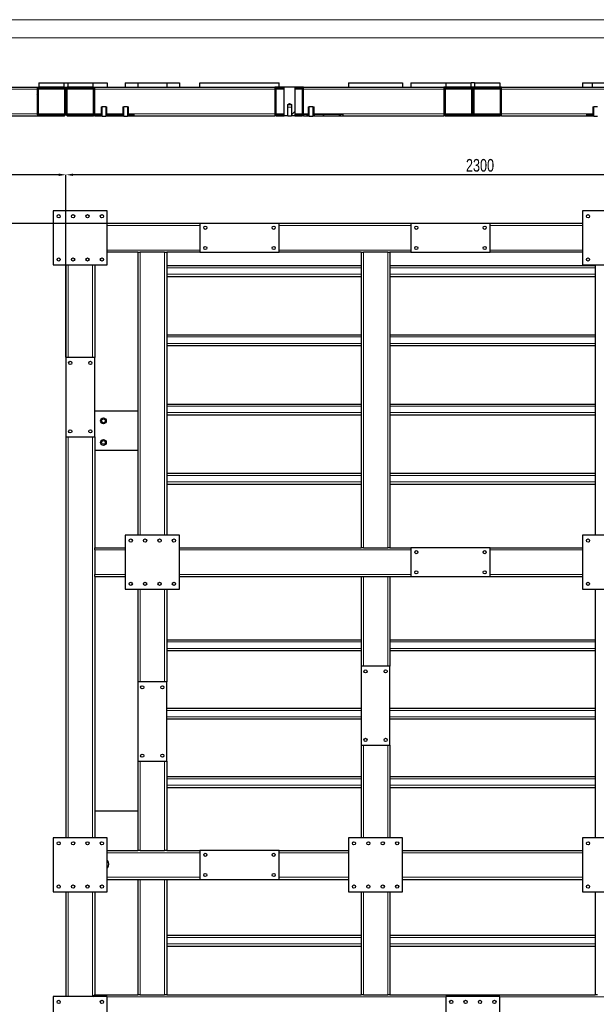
# Model space of a CAD drawing. Header units: millimetres. Extents: x 0 to 1712, y 0 to 594.
# Tile 12 of 18: x 1067 to 1227, y 321 to 594. Entities that reach past the tile are written whole.
import ezdxf

# ---------------------------------------------------------------- set-up
doc = ezdxf.new("R2010")
doc.units = ezdxf.units.MM
doc.header["$PDSIZE"] = -1
doc.layers.add('COTES', color=1, linetype='Continuous')
doc.layers.add('TRAIT-FINS', color=9, linetype='Continuous')
doc.layers.add('TRAIT-FORT', color=4, linetype='Continuous', lineweight=25)
doc.styles.add('SLDTEXTSTYLE0', font='TXT', dxfattribs={"width": 0.75})
doc.dimstyles.new('SLDDIMSTYLE7', dxfattribs={"dimtxt": 3.5, "dimasz": 2, "dimexe": 0, "dimexo": 0.0625, "dimgap": 0.875, "dimtad": 1, "dimdec": 0, "dimlfac": 10, "dimrnd": 1e-09, "dimzin": 12, "dimdsep": 46, "dimtxsty": 'SLDTEXTSTYLE0', "dimsah": 1, "dimcen": 0.09, "dimadec": 0, "dimazin": 3, "dimtfac": 1, "dimtdec": 0, "dimtofl": 0, "dimtmove": 0, "dimatfit": 3, "dimfxl": 1, "dimfrac": 2, "dimtolj": 1, "dimtzin": 12, "dimarcsym": 0})
pattern_1 = [(45, (871.403, -0.063), (-13.4704, 13.4704), []), (45, (875.893, -0.063), (-13.4704, 13.4704), []), (45, (880.383, -0.063), (-13.4704, 13.4704), []), (45, (884.873, -0.063), (-13.4704, 13.4704), [])]

# ---------------------------------------------------------------- blocks, each defined once
blk = doc.blocks.new('*D284')
at = {"layer": 'COTES', "color": 0, "lineweight": -2, "transparency": 16777216}
for p, q in [((1004.99, 238.27), (1004.99, 550.9)), ((1077.99, 550.9), (1006.99, 550.9)), ((1079.99, 537.47), (1079.99, 550.9))]:
    blk.add_line(p, q, dxfattribs=at)
at = {"layer": 'COTES', "color": 0, "transparency": 16777216}
for points in [[(1006.99, 551.24), (1006.99, 550.57), (1004.99, 550.9)], [(1077.99, 551.24), (1077.99, 550.57), (1079.99, 550.9)]]:
    blk.add_solid(points, dxfattribs=at)
at = {"layer": 'Defpoints', "color": 0, "transparency": 16777216}
for p in [(1004.99, 550.9), (1079.99, 537.4), (1004.99, 238.2)]:
    blk.add_point(p, dxfattribs=at)
at = {"layer": 'COTES', "color": 0, "transparency": 16777216, "insert": (1042.49, 555.28), "char_height": 3.5, "attachment_point": 2, "style": 'SLDTEXTSTYLE0'}
blk.add_mtext('\\A1;750', dxfattribs=at)
blk = doc.blocks.new('*D285')
at = {"layer": 'COTES', "color": 0, "lineweight": -2, "transparency": 16777216}
for p, q in [((1079.99, 500.27), (1079.99, 550.9)), ((1307.99, 550.9), (1081.99, 550.9)), ((1309.99, 500.27), (1309.99, 550.9))]:
    blk.add_line(p, q, dxfattribs=at)
at = {"layer": 'COTES', "color": 0, "transparency": 16777216}
for points in [[(1081.99, 551.24), (1081.99, 550.57), (1079.99, 550.9)], [(1307.99, 551.24), (1307.99, 550.57), (1309.99, 550.9)]]:
    blk.add_solid(points, dxfattribs=at)
at = {"layer": 'Defpoints', "color": 0, "transparency": 16777216}
for p in [(1079.99, 550.9), (1079.99, 500.2), (1309.99, 500.2)]:
    blk.add_point(p, dxfattribs=at)
at = {"layer": 'COTES', "color": 0, "transparency": 16777216, "insert": (1194.99, 555.28), "char_height": 3.5, "attachment_point": 2, "style": 'SLDTEXTSTYLE0'}
blk.add_mtext('\\A1;2300', dxfattribs=at)
blk = doc.blocks.new('*D287')
at = {"layer": 'COTES', "color": 0, "lineweight": -2, "transparency": 16777216}
for p, q in [((1117.13, 537.4), (979.49, 537.4)), ((979.49, 535.4), (979.49, 277.4)), ((1004.93, 275.4), (979.49, 275.4))]:
    blk.add_line(p, q, dxfattribs=at)
at = {"layer": 'COTES', "color": 0, "transparency": 16777216}
for points in [[(979.16, 535.4), (979.83, 535.4), (979.49, 537.4)], [(979.16, 277.4), (979.83, 277.4), (979.49, 275.4)]]:
    blk.add_solid(points, dxfattribs=at)
at = {"layer": 'Defpoints', "color": 0, "transparency": 16777216}
for p in [(1117.19, 537.4), (979.49, 275.4), (1004.99, 275.4)]:
    blk.add_point(p, dxfattribs=at)
at = {"layer": 'COTES', "color": 0, "transparency": 16777216, "insert": (975.12, 406.4), "char_height": 3.5, "attachment_point": 2, "rotation": 90, "style": 'SLDTEXTSTYLE0'}
blk.add_mtext('\\A1;2620', dxfattribs=at)

msp = doc.modelspace()

# ---------------------------------------------------------------- hatches: boundary and pattern name
at = {"layer": 'TRAIT-FINS'}
h = msp.add_hatch(dxfattribs=at)
h.set_pattern_fill('DIN 201 ACIER ET FONTE', color=256, style=0, pattern_type=2)
h.set_pattern_definition(pattern_1)
edge = h.paths.add_edge_path(flags=0)
edge.add_line((1071.99, 574.64), (1071.99, 567.84))
edge.add_arc((1072.59, 567.84), 0.6, 180, 270)
edge.add_line((1072.59, 567.24), (1079.39, 567.24))
edge.add_arc((1079.39, 567.84), 0.6, 270, 360)
edge.add_line((1079.99, 567.84), (1079.99, 574.64))
edge.add_arc((1079.39, 574.64), 0.6, 0, 90)
edge.add_line((1079.39, 575.24), (1072.59, 575.24))
edge.add_arc((1072.59, 574.64), 0.6, 90, 180)
edge = h.paths.add_edge_path(flags=0)
edge.add_arc((1072.59, 567.84), 0.3, 180, 270, ccw=False)
edge.add_line((1072.29, 567.84), (1072.29, 574.64))
edge.add_arc((1072.59, 574.64), 0.3, 90, 180, ccw=False)
edge.add_line((1072.59, 574.94), (1079.39, 574.94))
edge.add_arc((1079.39, 574.64), 0.3, 0, 90, ccw=False)
edge.add_line((1079.69, 574.64), (1079.69, 567.84))
edge.add_arc((1079.39, 567.84), 0.3, 270, 360, ccw=False)
edge.add_line((1079.39, 567.54), (1072.59, 567.54))
h = msp.add_hatch(dxfattribs=at)
h.set_pattern_fill('DIN 201 ACIER ET FONTE', color=256, style=0, pattern_type=2)
h.set_pattern_definition(pattern_1)
edge = h.paths.add_edge_path(flags=0)
edge.add_line((1079.99, 574.64), (1079.99, 567.84))
edge.add_arc((1080.59, 567.84), 0.6, 180, 270)
edge.add_line((1080.59, 567.24), (1087.39, 567.24))
edge.add_arc((1087.39, 567.84), 0.6, 270, 360)
edge.add_line((1087.99, 567.84), (1087.99, 574.64))
edge.add_arc((1087.39, 574.64), 0.6, 0, 90)
edge.add_line((1087.39, 575.24), (1080.59, 575.24))
edge.add_arc((1080.59, 574.64), 0.6, 90, 180)
edge = h.paths.add_edge_path(flags=0)
edge.add_arc((1080.59, 567.84), 0.3, 180, 270, ccw=False)
edge.add_line((1080.29, 567.84), (1080.29, 574.64))
edge.add_arc((1080.59, 574.64), 0.3, 90, 180, ccw=False)
edge.add_line((1080.59, 574.94), (1087.39, 574.94))
edge.add_arc((1087.39, 574.64), 0.3, 0, 90, ccw=False)
edge.add_line((1087.69, 574.64), (1087.69, 567.84))
edge.add_arc((1087.39, 567.84), 0.3, 270, 360, ccw=False)
edge.add_line((1087.39, 567.54), (1080.59, 567.54))
h = msp.add_hatch(dxfattribs=at)
h.set_pattern_fill('DIN 201 ACIER ET FONTE', color=256, style=0, pattern_type=2)
h.set_pattern_definition(pattern_1)
edge = h.paths.add_edge_path(flags=0)
edge.add_arc((1138.59, 567.84), 0.3, 180, 270, ccw=False)
edge.add_line((1138.29, 567.84), (1138.29, 574.64))
edge.add_arc((1138.59, 574.64), 0.3, 90, 180, ccw=False)
edge.add_line((1138.59, 574.94), (1140.6, 574.94))
edge.add_line((1140.6, 574.94), (1140.6, 575.24))
edge.add_line((1140.6, 575.24), (1138.59, 575.24))
edge.add_arc((1138.59, 574.64), 0.6, 90, 180)
edge.add_line((1137.99, 574.64), (1137.99, 567.84))
edge.add_arc((1138.59, 567.84), 0.6, 180, 270)
edge.add_line((1138.59, 567.24), (1140.6, 567.24))
edge.add_line((1140.6, 567.24), (1140.6, 567.54))
edge.add_line((1140.6, 567.54), (1138.59, 567.54))
h = msp.add_hatch(dxfattribs=at)
h.set_pattern_fill('DIN 201 ACIER ET FONTE', color=256, style=0, pattern_type=2)
h.set_pattern_definition(pattern_1)
h.paths.add_polyline_path([(1140.6, 575.24), (1140.6, 567.24), (1141.58, 567.24), (1141.58, 570.39), (1142.1, 570.71), (1142.63, 570.39), (1142.63, 567.24), (1143.6, 567.24), (1143.6, 575.24)], flags=0)
h = msp.add_hatch(dxfattribs=at)
h.set_pattern_fill('DIN 201 ACIER ET FONTE', color=256, style=0, pattern_type=2)
h.set_pattern_definition(pattern_1)
edge = h.paths.add_edge_path(flags=0)
edge.add_line((1145.99, 567.84), (1145.99, 574.64))
edge.add_arc((1145.39, 574.64), 0.6, 0, 90)
edge.add_line((1145.39, 575.24), (1143.6, 575.24))
edge.add_line((1143.6, 575.24), (1143.6, 574.94))
edge.add_line((1143.6, 574.94), (1145.39, 574.94))
edge.add_arc((1145.39, 574.64), 0.3, 0, 90, ccw=False)
edge.add_line((1145.69, 574.64), (1145.69, 567.84))
edge.add_arc((1145.39, 567.84), 0.3, 270, 360, ccw=False)
edge.add_line((1145.39, 567.54), (1143.6, 567.54))
edge.add_line((1143.6, 567.54), (1143.6, 567.24))
edge.add_line((1143.6, 567.24), (1145.39, 567.24))
edge.add_arc((1145.39, 567.84), 0.6, 270, 360)
h = msp.add_hatch(dxfattribs=at)
h.set_pattern_fill('DIN 201 ACIER ET FONTE', color=256, style=0, pattern_type=2)
h.set_pattern_definition(pattern_1)
edge = h.paths.add_edge_path(flags=0)
edge.add_line((1185.59, 567.24), (1192.39, 567.24))
edge.add_arc((1192.39, 567.84), 0.6, 270, 360)
edge.add_line((1192.99, 567.84), (1192.99, 574.64))
edge.add_arc((1192.39, 574.64), 0.6, 0, 90)
edge.add_line((1192.39, 575.24), (1185.59, 575.24))
edge.add_arc((1185.59, 574.64), 0.6, 90, 180)
edge.add_line((1184.99, 574.64), (1184.99, 567.84))
edge.add_arc((1185.59, 567.84), 0.6, 180, 270)
edge = h.paths.add_edge_path(flags=0)
edge.add_arc((1192.39, 567.84), 0.3, 270, 360, ccw=False)
edge.add_line((1192.39, 567.54), (1185.59, 567.54))
edge.add_arc((1185.59, 567.84), 0.3, 180, 270, ccw=False)
edge.add_line((1185.29, 567.84), (1185.29, 574.64))
edge.add_arc((1185.59, 574.64), 0.3, 90, 180, ccw=False)
edge.add_line((1185.59, 574.94), (1192.39, 574.94))
edge.add_arc((1192.39, 574.64), 0.3, 0, 90, ccw=False)
edge.add_line((1192.69, 574.64), (1192.69, 567.84))
h = msp.add_hatch(dxfattribs=at)
h.set_pattern_fill('DIN 201 ACIER ET FONTE', color=256, style=0, pattern_type=2)
h.set_pattern_definition(pattern_1)
edge = h.paths.add_edge_path(flags=0)
edge.add_line((1192.99, 574.64), (1192.99, 567.84))
edge.add_arc((1193.59, 567.84), 0.6, 180, 270)
edge.add_line((1193.59, 567.24), (1200.39, 567.24))
edge.add_arc((1200.39, 567.84), 0.6, 270, 360)
edge.add_line((1200.99, 567.84), (1200.99, 574.64))
edge.add_arc((1200.39, 574.64), 0.6, 0, 90)
edge.add_line((1200.39, 575.24), (1193.59, 575.24))
edge.add_arc((1193.59, 574.64), 0.6, 90, 180)
edge = h.paths.add_edge_path(flags=0)
edge.add_arc((1193.59, 567.84), 0.3, 180, 270, ccw=False)
edge.add_line((1193.29, 567.84), (1193.29, 574.64))
edge.add_arc((1193.59, 574.64), 0.3, 90, 180, ccw=False)
edge.add_line((1193.59, 574.94), (1200.39, 574.94))
edge.add_arc((1200.39, 574.64), 0.3, 0, 90, ccw=False)
edge.add_line((1200.69, 574.64), (1200.69, 567.84))
edge.add_arc((1200.39, 567.84), 0.3, 270, 360, ccw=False)
edge.add_line((1200.39, 567.54), (1193.59, 567.54))
h = msp.add_hatch(dxfattribs=at)
h.set_pattern_fill('DIN 201 ACIER ET FONTE', color=256, style=0, pattern_type=2)
h.set_pattern_definition(pattern_1)
h.paths.add_polyline_path([(1089.8, 567.24), (1089.6, 567.24), (1089.6, 567.14), (1090.09, 567.14), (1090.09, 569.74), (1089.8, 569.74)], flags=0)
h = msp.add_hatch(dxfattribs=at)
h.set_pattern_fill('DIN 201 ACIER ET FONTE', color=256, style=0, pattern_type=2)
h.set_pattern_definition(pattern_1)
h.paths.add_polyline_path([(1091.11, 567.14), (1091.6, 567.14), (1091.6, 567.24), (1091.4, 567.24), (1091.4, 569.74), (1091.11, 569.74)], flags=0)
h = msp.add_hatch(dxfattribs=at)
h.set_pattern_fill('DIN 201 ACIER ET FONTE', color=256, style=0, pattern_type=2)
h.set_pattern_definition(pattern_1)
h.paths.add_polyline_path([(1095.8, 567.24), (1095.6, 567.24), (1095.6, 567.14), (1096.09, 567.14), (1096.09, 569.74), (1095.8, 569.74)], flags=0)
h = msp.add_hatch(dxfattribs=at)
h.set_pattern_fill('DIN 201 ACIER ET FONTE', color=256, style=0, pattern_type=2)
h.set_pattern_definition(pattern_1)
h.paths.add_polyline_path([(1097.11, 567.14), (1097.6, 567.14), (1097.6, 567.24), (1097.4, 567.24), (1097.4, 569.74), (1097.11, 569.74)], flags=0)
h = msp.add_hatch(dxfattribs=at)
h.set_pattern_fill('DIN 201 ACIER ET FONTE', color=256, style=0, pattern_type=2)
h.set_pattern_definition(pattern_1)
h.paths.add_polyline_path([(1147.3, 567.24), (1147.1, 567.24), (1147.1, 567.14), (1147.59, 567.14), (1147.59, 569.74), (1147.3, 569.74)], flags=0)
h = msp.add_hatch(dxfattribs=at)
h.set_pattern_fill('DIN 201 ACIER ET FONTE', color=256, style=0, pattern_type=2)
h.set_pattern_definition(pattern_1)
h.paths.add_polyline_path([(1148.61, 567.14), (1149.1, 567.14), (1149.1, 567.24), (1148.9, 567.24), (1148.9, 569.74), (1148.61, 569.74)], flags=0)
h = msp.add_hatch(dxfattribs=at)
h.set_pattern_fill('DIN 201 ACIER ET FONTE', color=256, style=0, pattern_type=2)
h.set_pattern_definition(pattern_1)
h.paths.add_polyline_path([(1226.3, 567.24), (1226.1, 567.24), (1226.1, 567.14), (1226.59, 567.14), (1226.59, 569.74), (1226.3, 569.74)], flags=0)
h = msp.add_hatch(dxfattribs=at)
h.set_pattern_fill('DIN 201 ACIER ET FONTE', color=256, style=0, pattern_type=2)
h.set_pattern_definition(pattern_1)
h.paths.add_polyline_path([(1089.8, 567.64), (1087.99, 567.64), (1087.99, 567.24), (1089.8, 567.24)], flags=0)
h = msp.add_hatch(dxfattribs=at)
h.set_pattern_fill('DIN 201 ACIER ET FONTE', color=256, style=0, pattern_type=2)
h.set_pattern_definition(pattern_1)
h.paths.add_polyline_path([(1095.8, 567.64), (1091.4, 567.64), (1091.4, 567.24), (1095.8, 567.24)], flags=0)
h = msp.add_hatch(dxfattribs=at)
h.set_pattern_fill('DIN 201 ACIER ET FONTE', color=256, style=0, pattern_type=2)
h.set_pattern_definition(pattern_1)
h.paths.add_polyline_path([(1098.99, 567.64), (1097.4, 567.64), (1097.4, 567.24), (1098.99, 567.24)], flags=0)
h = msp.add_hatch(dxfattribs=at)
h.set_pattern_fill('DIN 201 ACIER ET FONTE', color=256, style=0, pattern_type=2)
h.set_pattern_definition(pattern_1)
h.paths.add_polyline_path([(1147.3, 567.24), (1147.3, 567.64), (1145.99, 567.64), (1145.99, 567.24)], flags=0)
h = msp.add_hatch(dxfattribs=at)
h.set_pattern_fill('DIN 201 ACIER ET FONTE', color=256, style=0, pattern_type=2)
h.set_pattern_definition(pattern_1)
h.paths.add_polyline_path([(1156.99, 567.24), (1156.99, 567.64), (1148.9, 567.64), (1148.9, 567.24)], flags=0)
h = msp.add_hatch(dxfattribs=at)
h.set_pattern_fill('DIN 201 ACIER ET FONTE', color=256, style=0, pattern_type=2)
h.set_pattern_definition(pattern_1)
h.paths.add_polyline_path([(1226.3, 567.64), (1224.59, 567.64), (1224.59, 567.24), (1226.3, 567.24)], flags=0)

# ---------------------------------------------------------------- linework, layer by layer
at = {"lineweight": 18}
for p, q in [((1712.4, 593.94), (871.4, 593.94)), ((1707.4, 588.94), (876.4, 588.94))]:
    msp.add_line(p, q, dxfattribs=at)
at = {"layer": 'TRAIT-FINS', "lineweight": 18}
for p, q in [((1012.99, 574.64), (1071.99, 574.64)), ((1072.29, 574.64), (1079.69, 574.64)), ((1087.69, 574.64), (1080.29, 574.64)), ((1087.99, 574.64), (1137.99, 574.64)), ((1140.6, 574.64), (1138.29, 574.64)), ((1145.69, 574.64), (1143.6, 574.64)), ((1145.99, 574.64), (1184.99, 574.64)), ((1192.69, 574.64), (1185.29, 574.64)), ((1200.69, 574.64), (1193.29, 574.64)), ((1200.99, 574.64), (1262.99, 574.64)), ((1141.5, 567.24), (1141.5, 569.64)), ((1142.7, 569.64), (1141.5, 569.64)), ((1142.7, 567.24), (1142.7, 569.64)), ((1012.99, 567.84), (1071.99, 567.84)), ((1072.29, 567.84), (1079.69, 567.84)), ((1087.69, 567.84), (1080.29, 567.84)), ((1087.99, 567.84), (1089.8, 567.84)), ((1091.4, 567.84), (1095.8, 567.84)), ((1097.4, 567.84), (1137.99, 567.84)), ((1140.6, 567.84), (1138.29, 567.84)), ((1145.69, 567.84), (1143.6, 567.84)), ((1145.99, 567.84), (1147.3, 567.84)), ((1148.9, 567.84), (1184.99, 567.84)), ((1192.69, 567.84), (1185.29, 567.84)), ((1200.69, 567.84), (1193.29, 567.84)), ((1200.99, 567.84), (1226.3, 567.84)), ((1117.19, 536.8), (1091.49, 536.8)), ((1175.79, 536.8), (1139.19, 536.8)), ((1223.49, 536.8), (1197.79, 536.8)), ((1117.19, 530), (1091.49, 530)), ((1100.59, 529.4), (1100.59, 450.9)), ((1107.39, 529.4), (1107.39, 450.9)), ((1175.79, 530), (1139.19, 530)), ((1162.59, 529.4), (1162.59, 447.4)), ((1169.39, 529.4), (1169.39, 447.4)), ((1223.49, 530), (1197.79, 530)), ((1080.59, 525.9), (1080.59, 500.2)), ((1087.39, 525.9), (1087.39, 500.2)), ((1107.99, 525.1), (1161.99, 525.1)), ((1169.99, 525.1), (1226.99, 525.1)), ((1107.99, 523.3), (1161.99, 523.3)), ((1169.99, 523.3), (1226.99, 523.3)), ((1107.99, 505.9), (1161.99, 505.9)), ((1169.99, 505.9), (1226.99, 505.9)), ((1107.99, 504.1), (1161.99, 504.1)), ((1169.99, 504.1), (1226.99, 504.1)), ((1107.99, 486.7), (1161.99, 486.7)), ((1169.99, 486.7), (1226.99, 486.7)), ((1107.99, 484.9), (1161.99, 484.9)), ((1169.99, 484.9), (1226.99, 484.9)), ((1080.59, 478.2), (1080.59, 366.9)), ((1087.39, 478.2), (1087.39, 366.9)), ((1107.99, 467.5), (1161.99, 467.5)), ((1169.99, 467.5), (1226.99, 467.5)), ((1107.99, 465.7), (1161.99, 465.7)), ((1169.99, 465.7), (1226.99, 465.7)), ((1087.99, 446.8), (1096.49, 446.8)), ((1111.49, 446.8), (1175.79, 446.8)), ((1197.79, 446.8), (1223.49, 446.8)), ((1087.99, 440), (1096.49, 440)), ((1111.49, 440), (1175.79, 440)), ((1197.79, 440), (1223.49, 440)), ((1162.59, 439.4), (1162.59, 414.6)), ((1169.39, 439.4), (1169.39, 414.6)), ((1100.59, 435.9), (1100.59, 410.2)), ((1107.39, 435.9), (1107.39, 410.2)), ((1107.99, 421.3), (1161.99, 421.3)), ((1169.99, 421.3), (1226.99, 421.3)), ((1107.99, 419.5), (1161.99, 419.5)), ((1169.99, 419.5), (1226.99, 419.5)), ((1107.99, 402.3), (1161.99, 402.3)), ((1169.99, 402.3), (1226.99, 402.3)), ((1107.99, 400.5), (1161.99, 400.5)), ((1169.99, 400.5), (1226.99, 400.5)), ((1162.59, 392.6), (1162.59, 366.9)), ((1169.39, 392.6), (1169.39, 366.9)), ((1100.59, 388.2), (1100.59, 363.4)), ((1107.39, 388.2), (1107.39, 363.4)), ((1107.99, 383.3), (1161.99, 383.3)), ((1169.99, 383.3), (1226.99, 383.3)), ((1107.99, 381.5), (1161.99, 381.5)), ((1169.99, 381.5), (1226.99, 381.5)), ((1091.49, 362.8), (1117.19, 362.8)), ((1139.19, 362.8), (1158.49, 362.8)), ((1173.49, 362.8), (1223.49, 362.8)), ((1091.49, 356), (1117.19, 356)), ((1100.59, 355.4), (1100.59, 323.4)), ((1107.39, 355.4), (1107.39, 323.4)), ((1139.19, 356), (1158.49, 356)), ((1173.49, 356), (1223.49, 356)), ((1080.59, 351.9), (1080.59, 322.9)), ((1087.39, 351.9), (1087.39, 322.9)), ((1162.59, 351.9), (1162.59, 323.4)), ((1169.39, 351.9), (1169.39, 323.4)), ((1107.99, 339.3), (1161.99, 339.3)), ((1169.99, 339.3), (1226.99, 339.3)), ((1107.99, 337.5), (1161.99, 337.5)), ((1169.99, 337.5), (1226.99, 337.5)), ((1091.49, 322.8), (1185.49, 322.8)), ((1200.49, 322.8), (1298.49, 322.8))]:
    msp.add_line(p, q, dxfattribs=at)
at = {"layer": 'TRAIT-FORT', "lineweight": 25}
for p, q in [((1016.49, 575.24), (1072.49, 575.24)), ((1071.99, 574.64), (1071.99, 567.84)), ((1072.29, 574.64), (1072.29, 567.84)), ((1072.49, 576.44), (1072.49, 575.24)), ((1072.49, 576.44), (1079.49, 576.44)), ((1079.39, 575.24), (1072.59, 575.24)), ((1079.39, 574.94), (1072.59, 574.94)), ((1079.49, 575.24), (1079.49, 576.44)), ((1079.49, 576.44), (1080.49, 576.44)), ((1079.49, 575.24), (1080.49, 575.24)), ((1079.69, 567.84), (1079.69, 574.64)), ((1079.99, 567.84), (1079.99, 574.64)), ((1080.29, 574.64), (1080.29, 567.84)), ((1080.49, 576.44), (1080.49, 575.24)), ((1080.49, 576.44), (1087.49, 576.44)), ((1087.39, 575.24), (1080.59, 575.24)), ((1087.39, 574.94), (1080.59, 574.94)), ((1087.49, 576.44), (1087.49, 575.24)), ((1087.49, 576.44), (1091.49, 576.44)), ((1087.49, 575.24), (1087.99, 575.24)), ((1087.69, 567.84), (1087.69, 574.64)), ((1087.99, 575.24), (1137.99, 575.24)), ((1087.99, 574.64), (1087.99, 575.24)), ((1087.99, 567.84), (1087.99, 574.64)), ((1091.49, 576.44), (1091.49, 575.24)), ((1096.49, 576.44), (1096.49, 575.24)), ((1096.49, 576.44), (1099.99, 576.44)), ((1099.99, 576.44), (1099.99, 575.24)), ((1099.99, 576.44), (1107.99, 576.44)), ((1107.99, 576.44), (1111.49, 576.44)), ((1107.99, 576.44), (1107.99, 575.24)), ((1111.49, 576.44), (1111.49, 575.24)), ((1117.19, 576.44), (1139.19, 576.44)), ((1117.19, 575.24), (1117.19, 576.44)), ((1137.99, 575.24), (1137.99, 574.64)), ((1138.59, 575.24), (1137.99, 575.24)), ((1137.99, 574.64), (1137.99, 567.84)), ((1138.29, 574.64), (1138.29, 567.84)), ((1140.6, 575.24), (1138.59, 575.24)), ((1140.6, 574.94), (1138.59, 574.94)), ((1139.19, 575.24), (1139.19, 576.44)), ((1140.6, 567.24), (1140.6, 575.24)), ((1143.6, 575.24), (1140.6, 575.24)), ((1140.6, 574.94), (1140.6, 575.24)), ((1143.6, 575.24), (1143.6, 567.24)), ((1143.6, 575.24), (1143.6, 574.94)), ((1145.39, 575.24), (1143.6, 575.24)), ((1145.39, 574.94), (1143.6, 574.94)), ((1145.99, 575.24), (1145.39, 575.24)), ((1145.69, 567.84), (1145.69, 574.64)), ((1145.99, 575.24), (1184.99, 575.24)), ((1145.99, 574.64), (1145.99, 575.24)), ((1145.99, 567.84), (1145.99, 574.64)), ((1158.49, 576.44), (1158.49, 575.24)), ((1158.49, 576.44), (1173.49, 576.44)), ((1173.49, 576.44), (1173.49, 575.24)), ((1175.79, 576.44), (1175.79, 575.24)), ((1175.79, 576.44), (1185.49, 576.44)), ((1184.99, 575.24), (1184.99, 574.64)), ((1185.49, 575.24), (1184.99, 575.24)), ((1184.99, 574.64), (1184.99, 567.84)), ((1185.29, 574.64), (1185.29, 567.84)), ((1185.49, 576.44), (1185.49, 575.24)), ((1185.49, 576.44), (1192.49, 576.44)), ((1192.39, 575.24), (1185.59, 575.24)), ((1192.39, 574.94), (1185.59, 574.94)), ((1193.49, 576.44), (1192.49, 576.44)), ((1192.49, 575.24), (1192.49, 576.44)), ((1193.49, 575.24), (1192.49, 575.24)), ((1192.69, 567.84), (1192.69, 574.64)), ((1192.99, 574.64), (1192.99, 567.84)), ((1193.29, 574.64), (1193.29, 567.84)), ((1193.49, 576.44), (1193.49, 575.24)), ((1193.49, 576.44), (1200.49, 576.44)), ((1200.39, 575.24), (1193.59, 575.24)), ((1200.39, 574.94), (1193.59, 574.94)), ((1200.49, 576.44), (1200.49, 575.24)), ((1200.99, 575.24), (1200.49, 575.24)), ((1200.69, 567.84), (1200.69, 574.64)), ((1200.99, 574.64), (1200.99, 575.24)), ((1200.99, 575.24), (1262.99, 575.24)), ((1200.99, 567.84), (1200.99, 574.64)), ((1223.49, 576.44), (1223.49, 575.24)), ((1223.49, 576.44), (1226.19, 576.44)), ((1226.19, 576.44), (1248.19, 576.44)), ((1226.19, 575.24), (1226.19, 576.44)), ((1089.8, 569.74), (1089.8, 567.24)), ((1089.8, 569.74), (1090.09, 569.74)), ((1090.09, 567.14), (1090.09, 569.74)), ((1091.11, 569.74), (1090.09, 569.74)), ((1091.11, 569.74), (1091.11, 567.14)), ((1091.11, 569.74), (1091.4, 569.74)), ((1091.4, 567.24), (1091.4, 569.74)), ((1095.8, 569.74), (1095.8, 567.24)), ((1095.8, 569.74), (1096.09, 569.74)), ((1096.09, 567.14), (1096.09, 569.74)), ((1097.11, 569.74), (1096.09, 569.74)), ((1097.11, 569.74), (1097.11, 567.14)), ((1097.11, 569.74), (1097.4, 569.74)), ((1097.4, 567.24), (1097.4, 569.74)), ((1141.58, 570.39), (1142.1, 570.71)), ((1141.58, 570.39), (1142.63, 570.39)), ((1141.58, 567.24), (1141.58, 570.39)), ((1142.1, 570.71), (1142.63, 570.39)), ((1142.63, 570.39), (1142.63, 567.24)), ((1147.3, 569.74), (1147.3, 567.24)), ((1147.3, 569.74), (1147.59, 569.74)), ((1147.59, 567.14), (1147.59, 569.74)), ((1148.61, 569.74), (1147.59, 569.74)), ((1148.61, 569.74), (1148.61, 567.14)), ((1148.61, 569.74), (1148.9, 569.74)), ((1148.9, 567.24), (1148.9, 569.74)), ((1226.3, 569.74), (1226.3, 567.24)), ((1226.3, 569.74), (1226.59, 569.74)), ((1226.59, 567.14), (1226.59, 569.74)), ((1227.61, 569.74), (1226.59, 569.74)), ((1012.39, 567.24), (1072.59, 567.24)), ((1072.59, 567.54), (1079.39, 567.54)), ((1072.59, 567.24), (1079.39, 567.24)), ((1080.59, 567.54), (1087.39, 567.54)), ((1080.59, 567.24), (1087.39, 567.24)), ((1087.99, 567.24), (1087.39, 567.24)), ((1087.99, 567.64), (1087.99, 567.24)), ((1087.99, 567.64), (1089.8, 567.64)), ((1087.99, 567.24), (1089.8, 567.24)), ((1089.41, 567.24), (1089.41, 567.14)), ((1089.6, 567.14), (1089.41, 567.14)), ((1089.6, 567.24), (1089.6, 567.14)), ((1089.8, 567.24), (1089.6, 567.24)), ((1090.09, 567.14), (1089.6, 567.14)), ((1089.8, 567.64), (1089.8, 567.24)), ((1090.09, 567.14), (1091.11, 567.14)), ((1091.6, 567.14), (1091.11, 567.14)), ((1091.4, 567.24), (1091.4, 567.64)), ((1091.4, 567.64), (1095.8, 567.64)), ((1091.6, 567.24), (1091.4, 567.24)), ((1091.4, 567.24), (1095.8, 567.24)), ((1091.6, 567.14), (1091.6, 567.24)), ((1095.6, 567.24), (1095.6, 567.14)), ((1095.8, 567.24), (1095.6, 567.24)), ((1096.09, 567.14), (1095.6, 567.14)), ((1095.8, 567.64), (1095.8, 567.24)), ((1096.09, 567.14), (1097.11, 567.14)), ((1097.6, 567.14), (1097.11, 567.14)), ((1097.4, 567.24), (1097.4, 567.64)), ((1097.4, 567.64), (1098.99, 567.64)), ((1097.4, 567.24), (1098.99, 567.24)), ((1097.6, 567.24), (1097.4, 567.24)), ((1097.6, 567.14), (1097.6, 567.24)), ((1098.99, 567.24), (1098.99, 567.64)), ((1098.99, 567.24), (1137.99, 567.24)), ((1131.91, 567.24), (1131.91, 567.14)), ((1133.91, 567.14), (1131.91, 567.14)), ((1133.91, 567.14), (1133.91, 567.24)), ((1137.99, 567.84), (1137.99, 567.24)), ((1138.59, 567.24), (1137.99, 567.24)), ((1138.59, 567.54), (1140.6, 567.54)), ((1138.59, 567.24), (1140.6, 567.24)), ((1140.6, 567.24), (1140.6, 567.54)), ((1141.58, 567.24), (1140.6, 567.24)), ((1141.58, 567.24), (1142.63, 567.24)), ((1143.6, 567.24), (1142.63, 567.24)), ((1143.6, 567.54), (1143.6, 567.24)), ((1143.6, 567.54), (1145.39, 567.54)), ((1143.6, 567.24), (1145.39, 567.24)), ((1145.99, 567.24), (1145.39, 567.24)), ((1147.3, 567.64), (1145.99, 567.64)), ((1145.99, 567.64), (1145.99, 567.24)), ((1145.99, 567.24), (1147.3, 567.24)), ((1147.1, 567.24), (1147.1, 567.14)), ((1147.3, 567.24), (1147.1, 567.24)), ((1147.59, 567.14), (1147.1, 567.14)), ((1147.3, 567.64), (1147.3, 567.24)), ((1147.59, 567.14), (1148.61, 567.14)), ((1149.1, 567.14), (1148.61, 567.14)), ((1148.9, 567.24), (1148.9, 567.64)), ((1156.99, 567.64), (1148.9, 567.64)), ((1149.1, 567.24), (1148.9, 567.24)), ((1148.9, 567.24), (1156.99, 567.24)), ((1149.1, 567.14), (1149.1, 567.24)), ((1156.99, 567.24), (1156.99, 567.64)), ((1156.99, 567.24), (1184.99, 567.24)), ((1184.99, 567.84), (1184.99, 567.24)), ((1185.59, 567.24), (1184.99, 567.24)), ((1185.59, 567.54), (1192.39, 567.54)), ((1185.59, 567.24), (1192.39, 567.24)), ((1192.39, 567.24), (1193.59, 567.24)), ((1193.59, 567.54), (1200.39, 567.54)), ((1193.59, 567.24), (1200.39, 567.24)), ((1200.99, 567.24), (1200.39, 567.24)), ((1200.99, 567.24), (1200.99, 567.84)), ((1200.99, 567.24), (1224.59, 567.24)), ((1224.59, 567.64), (1224.59, 567.24)), ((1224.59, 567.64), (1226.3, 567.64)), ((1224.59, 567.24), (1226.3, 567.24)), ((1226.1, 567.24), (1226.1, 567.14)), ((1226.3, 567.24), (1226.1, 567.24)), ((1226.59, 567.14), (1226.1, 567.14)), ((1226.3, 567.64), (1226.3, 567.24)), ((1226.59, 567.14), (1227.61, 567.14)), ((1076.49, 540.9), (1076.49, 525.9)), ((1091.49, 540.9), (1076.49, 540.9)), ((1091.49, 525.9), (1091.49, 540.9)), ((1223.49, 540.9), (1223.49, 525.9)), ((1238.49, 540.9), (1223.49, 540.9)), ((1117.19, 537.4), (1091.49, 537.4)), ((1117.19, 537.4), (1117.19, 529.4)), ((1139.19, 537.4), (1117.19, 537.4)), ((1175.79, 537.4), (1139.19, 537.4)), ((1139.19, 529.4), (1139.19, 537.4)), ((1175.79, 537.4), (1175.79, 529.4)), ((1197.79, 537.4), (1175.79, 537.4)), ((1223.49, 537.4), (1197.79, 537.4)), ((1197.79, 529.4), (1197.79, 537.4)), ((1099.99, 529.4), (1091.49, 529.4)), ((1099.99, 529.4), (1099.99, 450.9)), ((1099.99, 529.4), (1100.59, 529.4)), ((1107.39, 529.4), (1100.59, 529.4)), ((1107.39, 529.4), (1107.99, 529.4)), ((1117.19, 529.4), (1107.99, 529.4)), ((1107.99, 529.4), (1107.99, 450.9)), ((1117.19, 529.4), (1139.19, 529.4)), ((1161.99, 529.4), (1139.19, 529.4)), ((1161.99, 529.4), (1161.99, 447.4)), ((1161.99, 529.4), (1162.59, 529.4)), ((1169.39, 529.4), (1162.59, 529.4)), ((1169.39, 529.4), (1169.99, 529.4)), ((1175.79, 529.4), (1169.99, 529.4)), ((1169.99, 529.4), (1169.99, 447.4)), ((1175.79, 529.4), (1197.79, 529.4)), ((1223.49, 529.4), (1197.79, 529.4)), ((1076.49, 525.9), (1091.49, 525.9)), ((1079.99, 525.9), (1079.99, 500.2)), ((1087.99, 525.9), (1087.99, 500.2)), ((1107.99, 525.7), (1161.99, 525.7)), ((1169.99, 525.7), (1226.99, 525.7)), ((1223.49, 525.9), (1238.49, 525.9)), ((1226.99, 525.9), (1226.99, 450.9)), ((1107.99, 522.7), (1161.99, 522.7)), ((1169.99, 522.7), (1226.99, 522.7)), ((1107.99, 506.5), (1161.99, 506.5)), ((1169.99, 506.5), (1226.99, 506.5)), ((1107.99, 503.5), (1161.99, 503.5)), ((1169.99, 503.5), (1226.99, 503.5)), ((1079.99, 500.2), (1079.99, 478.2)), ((1087.99, 500.2), (1079.99, 500.2)), ((1087.99, 478.2), (1087.99, 500.2)), ((1107.99, 487.3), (1161.99, 487.3)), ((1169.99, 487.3), (1226.99, 487.3)), ((1087.99, 485.4), (1099.99, 485.4)), ((1107.99, 484.3), (1161.99, 484.3)), ((1169.99, 484.3), (1226.99, 484.3)), ((1079.99, 478.2), (1079.99, 366.9)), ((1079.99, 478.2), (1087.99, 478.2)), ((1087.99, 478.2), (1087.99, 447.4)), ((1099.99, 474.4), (1087.99, 474.4)), ((1107.99, 468.1), (1161.99, 468.1)), ((1169.99, 468.1), (1226.99, 468.1)), ((1107.99, 465.1), (1161.99, 465.1)), ((1169.99, 465.1), (1226.99, 465.1)), ((1111.49, 450.9), (1096.49, 450.9)), ((1096.49, 450.9), (1096.49, 435.9)), ((1111.49, 435.9), (1111.49, 450.9)), ((1238.49, 450.9), (1223.49, 450.9)), ((1223.49, 450.9), (1223.49, 435.9)), ((1087.99, 446.8), (1087.99, 447.4)), ((1087.99, 447.4), (1096.49, 447.4)), ((1087.99, 446.8), (1087.99, 440)), ((1111.49, 447.4), (1161.99, 447.4)), ((1162.59, 447.4), (1161.99, 447.4)), ((1162.59, 447.4), (1169.39, 447.4)), ((1169.99, 447.4), (1169.39, 447.4)), ((1169.99, 447.4), (1175.79, 447.4)), ((1175.79, 447.4), (1175.79, 439.4)), ((1197.79, 447.4), (1175.79, 447.4)), ((1197.79, 447.4), (1223.49, 447.4)), ((1197.79, 439.4), (1197.79, 447.4)), ((1087.99, 439.4), (1087.99, 440)), ((1087.99, 439.4), (1096.49, 439.4)), ((1087.99, 439.4), (1087.99, 366.9)), ((1111.49, 439.4), (1161.99, 439.4)), ((1161.99, 439.4), (1161.99, 414.6)), ((1161.99, 439.4), (1162.59, 439.4)), ((1162.59, 439.4), (1169.39, 439.4)), ((1169.39, 439.4), (1169.99, 439.4)), ((1169.99, 439.4), (1169.99, 414.6)), ((1169.99, 439.4), (1175.79, 439.4)), ((1175.79, 439.4), (1197.79, 439.4)), ((1197.79, 439.4), (1223.49, 439.4)), ((1096.49, 435.9), (1111.49, 435.9)), ((1099.99, 435.9), (1099.99, 410.2)), ((1107.99, 435.9), (1107.99, 410.2)), ((1223.49, 435.9), (1238.49, 435.9)), ((1226.99, 435.9), (1226.99, 366.9)), ((1107.99, 421.9), (1161.99, 421.9)), ((1169.99, 421.9), (1226.99, 421.9)), ((1107.99, 418.9), (1161.99, 418.9)), ((1169.99, 418.9), (1226.99, 418.9)), ((1161.99, 414.6), (1161.99, 392.6)), ((1169.99, 414.6), (1161.99, 414.6)), ((1169.99, 392.6), (1169.99, 414.6)), ((1099.99, 410.2), (1099.99, 388.2)), ((1107.99, 410.2), (1099.99, 410.2)), ((1107.99, 388.2), (1107.99, 410.2)), ((1107.99, 402.9), (1161.99, 402.9)), ((1169.99, 402.9), (1226.99, 402.9)), ((1107.99, 399.9), (1161.99, 399.9)), ((1169.99, 399.9), (1226.99, 399.9)), ((1161.99, 392.6), (1161.99, 366.9)), ((1161.99, 392.6), (1169.99, 392.6)), ((1169.99, 392.6), (1169.99, 366.9)), ((1099.99, 388.2), (1099.99, 363.4)), ((1099.99, 388.2), (1107.99, 388.2)), ((1107.99, 388.2), (1107.99, 363.4)), ((1107.99, 383.9), (1161.99, 383.9)), ((1169.99, 383.9), (1226.99, 383.9)), ((1107.99, 380.9), (1161.99, 380.9)), ((1169.99, 380.9), (1226.99, 380.9)), ((1087.99, 374.4), (1099.99, 374.4)), ((1091.49, 366.9), (1076.49, 366.9)), ((1076.49, 366.9), (1076.49, 351.9)), ((1091.49, 351.9), (1091.49, 366.9)), ((1158.49, 366.9), (1158.49, 351.9)), ((1173.49, 366.9), (1158.49, 366.9)), ((1173.49, 351.9), (1173.49, 366.9)), ((1223.49, 366.9), (1223.49, 351.9)), ((1238.49, 366.9), (1223.49, 366.9)), ((1091.49, 363.4), (1099.99, 363.4)), ((1100.59, 363.4), (1099.99, 363.4)), ((1100.59, 363.4), (1107.39, 363.4)), ((1107.99, 363.4), (1107.39, 363.4)), ((1107.99, 363.4), (1117.19, 363.4)), ((1117.19, 363.4), (1117.19, 355.4)), ((1139.19, 363.4), (1117.19, 363.4)), ((1139.19, 363.4), (1158.49, 363.4)), ((1139.19, 355.4), (1139.19, 363.4)), ((1173.49, 363.4), (1223.49, 363.4)), ((1091.49, 355.4), (1099.99, 355.4)), ((1099.99, 355.4), (1099.99, 323.4)), ((1099.99, 355.4), (1100.59, 355.4)), ((1100.59, 355.4), (1107.39, 355.4)), ((1107.39, 355.4), (1107.99, 355.4)), ((1107.99, 355.4), (1107.99, 323.4)), ((1107.99, 355.4), (1117.19, 355.4)), ((1117.19, 355.4), (1139.19, 355.4)), ((1139.19, 355.4), (1158.49, 355.4)), ((1173.49, 355.4), (1223.49, 355.4)), ((1076.49, 351.9), (1091.49, 351.9)), ((1079.99, 351.9), (1079.99, 322.9)), ((1087.99, 351.9), (1087.99, 323.4)), ((1158.49, 351.9), (1173.49, 351.9)), ((1161.99, 351.9), (1161.99, 323.4)), ((1169.99, 351.9), (1169.99, 323.4)), ((1223.49, 351.9), (1238.49, 351.9)), ((1226.99, 351.9), (1226.99, 323.4)), ((1107.99, 339.9), (1161.99, 339.9)), ((1169.99, 339.9), (1226.99, 339.9)), ((1107.99, 336.9), (1161.99, 336.9)), ((1169.99, 336.9), (1226.99, 336.9)), ((1091.49, 322.9), (1076.49, 322.9)), ((1076.49, 322.9), (1076.49, 315.9)), ((1087.99, 323.4), (1087.49, 322.9)), ((1087.49, 322.9), (1087.99, 323.4)), ((1087.99, 323.4), (1099.99, 323.4)), ((1091.49, 315.9), (1091.49, 322.9)), ((1100.59, 323.4), (1099.99, 323.4)), ((1100.59, 323.4), (1107.39, 323.4)), ((1107.99, 323.4), (1107.39, 323.4)), ((1107.99, 323.4), (1161.99, 323.4)), ((1162.59, 323.4), (1161.99, 323.4)), ((1162.59, 323.4), (1169.39, 323.4)), ((1169.99, 323.4), (1169.39, 323.4)), ((1169.99, 323.4), (1226.99, 323.4)), ((1200.49, 322.9), (1185.49, 322.9)), ((1185.49, 322.9), (1185.49, 315.9)), ((1200.49, 315.9), (1200.49, 322.9)), ((1227.59, 323.4), (1226.99, 323.4))]:
    msp.add_line(p, q, dxfattribs=at)
for centre, radius in [((1077.99, 539.4), 0.45), ((1081.99, 539.4), 0.45), ((1085.99, 539.4), 0.45), ((1089.99, 539.4), 0.45), ((1224.99, 539.4), 0.45), ((1118.69, 536.2), 0.44), ((1137.69, 536.2), 0.44), ((1177.29, 536.2), 0.44), ((1196.29, 536.2), 0.44), ((1118.69, 530.6), 0.44), ((1137.69, 530.6), 0.44), ((1177.29, 530.6), 0.44), ((1196.29, 530.6), 0.44), ((1077.99, 527.4), 0.45), ((1081.99, 527.4), 0.45), ((1085.99, 527.4), 0.45), ((1089.99, 527.4), 0.45), ((1224.99, 527.4), 0.45), ((1081.19, 498.7), 0.44), ((1086.79, 498.7), 0.44), ((1090.41, 482.63), 0.8), ((1090.41, 482.63), 0.51), ((1081.19, 479.7), 0.44), ((1086.79, 479.7), 0.44), ((1090.41, 476.63), 0.8), ((1090.41, 476.63), 0.51), ((1097.99, 449.4), 0.45), ((1101.99, 449.4), 0.45), ((1105.99, 449.4), 0.45), ((1109.99, 449.4), 0.45), ((1224.99, 449.4), 0.45), ((1177.29, 446.2), 0.44), ((1196.29, 446.2), 0.44), ((1177.29, 440.6), 0.44), ((1196.29, 440.6), 0.44), ((1097.99, 437.4), 0.45), ((1101.99, 437.4), 0.45), ((1105.99, 437.4), 0.45), ((1109.99, 437.4), 0.45), ((1224.99, 437.4), 0.45), ((1163.19, 413.1), 0.44), ((1168.79, 413.1), 0.44), ((1101.19, 408.7), 0.44), ((1106.79, 408.7), 0.44), ((1163.19, 394.1), 0.44), ((1168.79, 394.1), 0.44), ((1101.19, 389.7), 0.44), ((1106.79, 389.7), 0.44), ((1077.99, 365.4), 0.45), ((1081.99, 365.4), 0.45), ((1085.99, 365.4), 0.45), ((1089.99, 365.4), 0.45), ((1159.99, 365.4), 0.45), ((1163.99, 365.4), 0.45), ((1167.99, 365.4), 0.45), ((1171.99, 365.4), 0.45), ((1224.99, 365.4), 0.45), ((1118.69, 362.2), 0.44), ((1137.69, 362.2), 0.44), ((1118.69, 356.6), 0.44), ((1137.69, 356.6), 0.44), ((1077.99, 353.4), 0.45), ((1081.99, 353.4), 0.45), ((1085.99, 353.4), 0.45), ((1089.99, 353.4), 0.45), ((1159.99, 353.4), 0.45), ((1163.99, 353.4), 0.45), ((1167.99, 353.4), 0.45), ((1171.99, 353.4), 0.45), ((1224.99, 353.4), 0.45), ((1077.99, 321.4), 0.45), ((1089.99, 321.4), 0.45), ((1186.99, 321.4), 0.45), ((1190.99, 321.4), 0.45), ((1194.99, 321.4), 0.45), ((1198.99, 321.4), 0.45)]:
    msp.add_circle(centre, radius, dxfattribs=at)
for centre, radius, start, end in [((1072.59, 574.64), 0.6, 90, 180), ((1072.59, 574.64), 0.3, 90, 180), ((1079.39, 574.64), 0.6, 0, 90), ((1079.39, 574.64), 0.3, 0, 90), ((1080.59, 574.64), 0.6, 90, 180), ((1080.59, 574.64), 0.3, 90, 180), ((1087.39, 574.64), 0.6, 0, 90), ((1087.39, 574.64), 0.3, 0, 90), ((1138.59, 574.64), 0.6, 90, 180), ((1138.59, 574.64), 0.3, 90, 180), ((1145.39, 574.64), 0.6, 0, 90), ((1145.39, 574.64), 0.3, 0, 90), ((1185.59, 574.64), 0.6, 90, 180), ((1185.59, 574.64), 0.3, 90, 180), ((1192.39, 574.64), 0.6, 0, 90), ((1192.39, 574.64), 0.3, 0, 90), ((1193.59, 574.64), 0.6, 90, 180), ((1193.59, 574.64), 0.3, 90, 180), ((1200.39, 574.64), 0.6, 0, 90), ((1200.39, 574.64), 0.3, 0, 90), ((1072.59, 567.84), 0.6, 180, 270), ((1072.59, 567.84), 0.3, 180, 270), ((1079.39, 567.84), 0.6, 270, 0), ((1079.39, 567.84), 0.3, 270, 0), ((1080.59, 567.84), 0.6, 180, 270), ((1080.59, 567.84), 0.3, 180, 270), ((1087.39, 567.84), 0.6, 270, 0), ((1087.39, 567.84), 0.3, 270, 0), ((1138.59, 567.84), 0.6, 180, 270), ((1138.59, 567.84), 0.3, 180, 270), ((1145.39, 567.84), 0.3, 270, 0), ((1145.39, 567.84), 0.6, 270, 0), ((1185.59, 567.84), 0.6, 180, 270), ((1185.59, 567.84), 0.3, 180, 270), ((1192.39, 567.84), 0.6, 270, 0), ((1192.39, 567.84), 0.3, 270, 0), ((1193.59, 567.84), 0.6, 180, 270), ((1193.59, 567.84), 0.3, 180, 270), ((1200.39, 567.84), 0.6, 270, 0), ((1200.39, 567.84), 0.3, 270, 0), ((1090.41, 359.63), 1.5, 316.5405, 43.4595)]:
    msp.add_arc(centre, radius, start, end, dxfattribs=at)

# ---------------------------------------------------------------- dimensions: what is measured, and where the dimension line sits
at = {"layer": 'COTES'}
for base, p1, p2, picture, middle in [((1004.99, 550.9), (1079.99, 537.4), (1004.99, 238.2), '*D284', (1042.49, 550.9)), ((1079.99, 550.9), (1309.99, 500.2), (1079.99, 500.2), '*D285', (1194.99, 550.9))]:
    dim = msp.add_linear_dim(base=base, p1=p1, p2=p2, dimstyle='SLDDIMSTYLE7', dxfattribs=at)
    dim.commit()
    dim.dimension.update_dxf_attribs({"geometry": picture, "text_midpoint": middle, "dimtype": 160})
dim = msp.add_linear_dim(base=(979.49, 275.4), p1=(1117.19, 537.4), p2=(1004.99, 275.4), angle=90, dimstyle='SLDDIMSTYLE7', dxfattribs=at)
dim.commit()
dim.dimension.update_dxf_attribs({"geometry": '*D287', "text_midpoint": (979.49, 406.4), "dimtype": 160})

doc.saveas('drawing.dxf')
